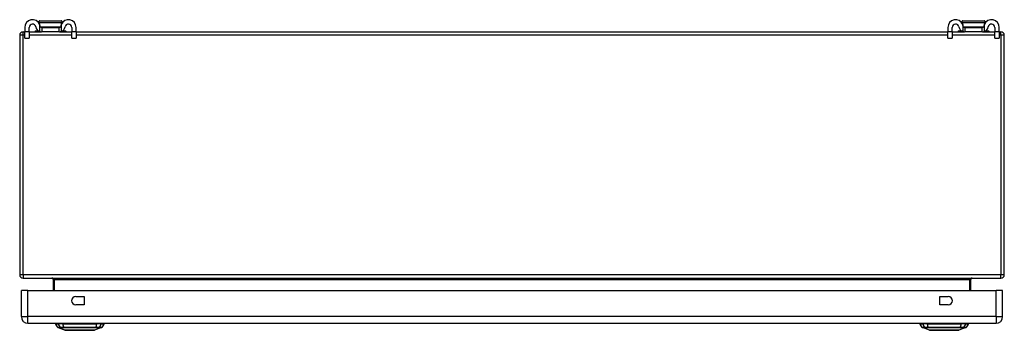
# Model space of a CAD drawing. Header units: inches. Extents: x 7 to 154, y 11 to 93.
# Tile 1 of 13: x 7.34 to 31.34, y 10.98 to 18.54. Entities that reach past the tile are written whole.
import ezdxf

# ---------------------------------------------------------------- set-up
doc = ezdxf.new("R2010")
doc.units = ezdxf.units.IN
doc.header["$MEASUREMENT"] = 0
doc.layers.add('Visible Edges(ANSI)', color=7, linetype='Continuous', lineweight=25)
doc.layers.add('Visible Tangent Edges(ANSI)', color=7, linetype='Continuous', lineweight=25)

msp = doc.modelspace()

# ---------------------------------------------------------------- linework, layer by layer
at = {"layer": 'Visible Edges(ANSI)'}
for p, q in [((7.833, 18.513), (8.351, 18.513)), ((30.333, 18.513), (30.851, 18.513)), ((7.426, 18.25), (7.467, 18.25)), ((7.467, 18.355), (7.467, 18.249)), ((7.467, 18.093), (7.467, 18.249)), ((7.572, 18.249), (7.572, 18.355)), ((7.572, 18.25), (7.87, 18.25)), ((7.572, 18.249), (7.572, 18.093)), ((7.718, 18.262), (7.718, 18.258)), ((7.725, 18.27), (7.8, 18.27)), ((7.823, 18.438), (7.825, 18.438)), ((7.87, 18.355), (7.889, 18.355)), ((7.889, 18.25), (7.87, 18.25)), ((7.889, 18.25), (7.889, 18.355)), ((7.889, 18.355), (8.295, 18.355)), ((8.295, 18.25), (7.889, 18.25)), ((8.295, 18.355), (8.313, 18.355)), ((8.295, 18.355), (8.295, 18.25)), ((8.313, 18.25), (8.295, 18.25)), ((8.313, 18.25), (8.612, 18.25)), ((8.358, 18.438), (8.36, 18.438)), ((8.383, 18.27), (8.458, 18.27)), ((8.466, 18.262), (8.466, 18.258)), ((8.612, 18.355), (8.612, 18.249)), ((8.612, 18.093), (8.612, 18.249)), ((8.717, 18.249), (8.717, 18.355)), ((8.717, 18.25), (29.967, 18.25)), ((8.717, 18.249), (8.717, 18.093)), ((29.967, 18.355), (29.967, 18.249)), ((29.967, 18.093), (29.967, 18.249)), ((30.072, 18.249), (30.072, 18.355)), ((30.072, 18.25), (30.37, 18.25)), ((30.072, 18.249), (30.072, 18.093)), ((30.218, 18.262), (30.218, 18.258)), ((30.225, 18.27), (30.3, 18.27)), ((30.323, 18.438), (30.325, 18.438)), ((30.37, 18.355), (30.389, 18.355)), ((30.389, 18.25), (30.37, 18.25)), ((30.389, 18.25), (30.389, 18.355)), ((30.389, 18.355), (30.795, 18.355)), ((30.795, 18.25), (30.389, 18.25)), ((30.795, 18.355), (30.813, 18.355)), ((30.795, 18.355), (30.795, 18.25)), ((30.813, 18.25), (30.795, 18.25)), ((30.813, 18.25), (31.112, 18.25)), ((30.858, 18.438), (30.86, 18.438)), ((30.883, 18.27), (30.958, 18.27)), ((30.966, 18.262), (30.966, 18.258)), ((31.112, 18.355), (31.112, 18.249)), ((31.112, 18.093), (31.112, 18.249)), ((31.217, 18.249), (31.217, 18.355)), ((31.217, 18.25), (31.258, 18.25)), ((31.217, 18.249), (31.217, 18.093)), ((7.342, 18.166), (7.342, 12.334)), ((7.467, 18.093), (7.572, 18.093)), ((8.612, 18.093), (8.717, 18.093)), ((29.967, 18.093), (30.072, 18.093)), ((31.112, 18.093), (31.217, 18.093)), ((31.342, 12.334), (31.342, 18.166)), ((7.426, 12.25), (31.258, 12.25)), ((8.155, 12.219), (8.155, 11.953)), ((30.528, 11.953), (30.528, 12.219)), ((7.383, 11.314), (7.383, 11.953)), ((7.544, 11.953), (7.383, 11.953)), ((7.544, 11.953), (31.14, 11.953)), ((8.707, 11.805), (8.91, 11.805)), ((8.91, 11.805), (8.91, 11.602)), ((29.773, 11.602), (29.773, 11.805)), ((29.773, 11.805), (29.976, 11.805)), ((31.301, 11.953), (31.14, 11.953)), ((31.301, 11.314), (31.301, 11.953)), ((8.91, 11.602), (8.707, 11.602)), ((29.976, 11.602), (29.773, 11.602)), ((7.544, 11.153), (31.14, 11.153)), ((8.216, 11.137), (8.284, 11.137)), ((8.45, 10.983), (8.276, 11.051)), ((8.395, 11.137), (8.284, 11.137)), ((8.395, 11.137), (9.218, 11.137)), ((9.337, 11.051), (9.163, 10.983)), ((9.329, 11.137), (9.218, 11.137)), ((9.329, 11.137), (9.397, 11.137)), ((29.286, 11.137), (29.354, 11.137)), ((29.52, 10.983), (29.346, 11.051)), ((29.465, 11.137), (29.354, 11.137)), ((29.465, 11.137), (30.288, 11.137)), ((30.407, 11.051), (30.233, 10.983)), ((30.399, 11.137), (30.288, 11.137)), ((30.399, 11.137), (30.467, 11.137))]:
    msp.add_line(p, q, dxfattribs=at)
at = {"layer": 'Visible Edges(ANSI)', "flags": 128}
for points in [[(7.833, 18.513), (7.83, 18.513), (7.827, 18.512), (7.824, 18.512), (7.822, 18.511), (7.82, 18.51), (7.817, 18.508), (7.815, 18.507), (7.813, 18.505), (7.811, 18.503), (7.809, 18.501), (7.808, 18.499), (7.806, 18.497), (7.805, 18.494), (7.804, 18.492), (7.803, 18.489), (7.803, 18.487), (7.803, 18.484), (7.803, 18.481), (7.803, 18.479), (7.804, 18.476), (7.805, 18.473), (7.805, 18.471), (7.807, 18.468), (7.808, 18.466)], [(8.375, 18.466), (8.376, 18.468), (8.378, 18.471), (8.379, 18.473), (8.379, 18.476), (8.38, 18.479), (8.38, 18.481), (8.38, 18.484), (8.38, 18.487), (8.38, 18.489), (8.379, 18.492), (8.378, 18.494), (8.377, 18.497), (8.376, 18.499), (8.374, 18.501), (8.372, 18.503), (8.37, 18.505), (8.368, 18.507), (8.366, 18.508), (8.364, 18.51), (8.361, 18.511), (8.359, 18.512), (8.356, 18.512), (8.353, 18.513), (8.351, 18.513)], [(30.333, 18.513), (30.33, 18.513), (30.327, 18.512), (30.324, 18.512), (30.322, 18.511), (30.32, 18.51), (30.317, 18.508), (30.315, 18.507), (30.313, 18.505), (30.311, 18.503), (30.309, 18.501), (30.308, 18.499), (30.306, 18.497), (30.305, 18.494), (30.304, 18.492), (30.303, 18.489), (30.303, 18.487), (30.303, 18.484), (30.303, 18.481), (30.303, 18.479), (30.304, 18.476), (30.305, 18.473), (30.305, 18.471), (30.307, 18.468), (30.308, 18.466)], [(30.875, 18.466), (30.876, 18.468), (30.878, 18.471), (30.879, 18.473), (30.879, 18.476), (30.88, 18.479), (30.88, 18.481), (30.88, 18.484), (30.88, 18.487), (30.88, 18.489), (30.879, 18.492), (30.878, 18.494), (30.877, 18.497), (30.876, 18.499), (30.874, 18.501), (30.872, 18.503), (30.87, 18.505), (30.868, 18.507), (30.866, 18.508), (30.864, 18.51), (30.861, 18.511), (30.859, 18.512), (30.856, 18.512), (30.853, 18.513), (30.851, 18.513)], [(7.808, 18.466), (7.809, 18.465), (7.81, 18.464), (7.811, 18.463), (7.811, 18.462), (7.812, 18.46), (7.813, 18.459), (7.814, 18.458), (7.814, 18.457), (7.815, 18.456), (7.816, 18.455), (7.817, 18.453), (7.817, 18.452), (7.818, 18.451), (7.819, 18.45), (7.819, 18.449), (7.82, 18.447), (7.821, 18.446), (7.821, 18.445), (7.822, 18.444), (7.823, 18.443), (7.823, 18.441), (7.824, 18.44), (7.824, 18.439), (7.825, 18.438)], [(7.84, 18.382), (7.839, 18.384), (7.839, 18.386), (7.839, 18.388), (7.838, 18.39), (7.838, 18.392), (7.838, 18.394), (7.837, 18.396), (7.837, 18.398), (7.836, 18.4), (7.836, 18.402), (7.835, 18.404), (7.835, 18.406), (7.834, 18.408), (7.833, 18.41), (7.833, 18.412), (7.832, 18.414), (7.832, 18.415), (7.831, 18.417), (7.83, 18.419), (7.83, 18.421), (7.829, 18.423), (7.828, 18.425), (7.827, 18.427), (7.827, 18.429)], [(7.827, 18.257), (7.828, 18.257), (7.83, 18.256), (7.832, 18.256), (7.834, 18.255), (7.836, 18.255), (7.838, 18.254), (7.84, 18.254), (7.842, 18.253), (7.844, 18.253), (7.846, 18.252), (7.848, 18.252), (7.85, 18.252), (7.852, 18.251), (7.854, 18.251), (7.856, 18.251), (7.857, 18.251), (7.859, 18.251), (7.861, 18.251), (7.863, 18.25), (7.864, 18.25), (7.866, 18.25), (7.867, 18.25), (7.869, 18.25), (7.87, 18.25)], [(7.87, 18.355), (7.869, 18.355), (7.867, 18.355), (7.866, 18.356), (7.864, 18.356), (7.863, 18.356), (7.861, 18.357), (7.859, 18.357), (7.858, 18.358), (7.856, 18.359), (7.855, 18.36), (7.853, 18.361), (7.851, 18.362), (7.85, 18.363), (7.848, 18.364), (7.847, 18.366), (7.846, 18.367), (7.845, 18.369), (7.844, 18.37), (7.843, 18.372), (7.842, 18.374), (7.841, 18.376), (7.84, 18.378), (7.84, 18.38), (7.84, 18.382)], [(8.343, 18.382), (8.343, 18.38), (8.343, 18.378), (8.342, 18.376), (8.341, 18.374), (8.34, 18.372), (8.339, 18.37), (8.338, 18.369), (8.337, 18.367), (8.336, 18.366), (8.335, 18.364), (8.333, 18.363), (8.332, 18.362), (8.33, 18.361), (8.329, 18.36), (8.327, 18.359), (8.325, 18.358), (8.324, 18.357), (8.322, 18.357), (8.32, 18.356), (8.319, 18.356), (8.317, 18.356), (8.316, 18.355), (8.314, 18.355), (8.313, 18.355)], [(8.313, 18.25), (8.314, 18.25), (8.316, 18.25), (8.317, 18.25), (8.319, 18.25), (8.32, 18.25), (8.322, 18.251), (8.324, 18.251), (8.326, 18.251), (8.327, 18.251), (8.329, 18.251), (8.331, 18.251), (8.333, 18.252), (8.335, 18.252), (8.337, 18.252), (8.339, 18.253), (8.341, 18.253), (8.343, 18.254), (8.345, 18.254), (8.347, 18.255), (8.349, 18.255), (8.351, 18.256), (8.353, 18.256), (8.355, 18.257), (8.357, 18.257)], [(8.357, 18.429), (8.356, 18.427), (8.355, 18.425), (8.354, 18.423), (8.354, 18.421), (8.353, 18.419), (8.352, 18.417), (8.351, 18.415), (8.351, 18.414), (8.35, 18.412), (8.35, 18.41), (8.349, 18.408), (8.348, 18.406), (8.348, 18.404), (8.347, 18.402), (8.347, 18.4), (8.346, 18.398), (8.346, 18.396), (8.346, 18.394), (8.345, 18.392), (8.345, 18.39), (8.344, 18.388), (8.344, 18.386), (8.344, 18.384), (8.343, 18.382)], [(8.358, 18.438), (8.359, 18.439), (8.359, 18.44), (8.36, 18.441), (8.361, 18.443), (8.361, 18.444), (8.362, 18.445), (8.362, 18.446), (8.363, 18.447), (8.364, 18.449), (8.364, 18.45), (8.365, 18.451), (8.366, 18.452), (8.367, 18.453), (8.367, 18.455), (8.368, 18.456), (8.369, 18.457), (8.369, 18.458), (8.37, 18.459), (8.371, 18.46), (8.372, 18.462), (8.372, 18.463), (8.373, 18.464), (8.374, 18.465), (8.375, 18.466)], [(30.308, 18.466), (30.309, 18.465), (30.31, 18.464), (30.311, 18.463), (30.311, 18.462), (30.312, 18.46), (30.313, 18.459), (30.314, 18.458), (30.314, 18.457), (30.315, 18.456), (30.316, 18.455), (30.317, 18.453), (30.317, 18.452), (30.318, 18.451), (30.319, 18.45), (30.319, 18.449), (30.32, 18.447), (30.321, 18.446), (30.321, 18.445), (30.322, 18.444), (30.323, 18.443), (30.323, 18.441), (30.324, 18.44), (30.324, 18.439), (30.325, 18.438)], [(30.34, 18.382), (30.339, 18.384), (30.339, 18.386), (30.339, 18.388), (30.338, 18.39), (30.338, 18.392), (30.338, 18.394), (30.337, 18.396), (30.337, 18.398), (30.336, 18.4), (30.336, 18.402), (30.335, 18.404), (30.335, 18.406), (30.334, 18.408), (30.333, 18.41), (30.333, 18.412), (30.332, 18.414), (30.332, 18.415), (30.331, 18.417), (30.33, 18.419), (30.33, 18.421), (30.329, 18.423), (30.328, 18.425), (30.327, 18.427), (30.327, 18.429)], [(30.327, 18.257), (30.328, 18.257), (30.33, 18.256), (30.332, 18.256), (30.334, 18.255), (30.336, 18.255), (30.338, 18.254), (30.34, 18.254), (30.342, 18.253), (30.344, 18.253), (30.346, 18.252), (30.348, 18.252), (30.35, 18.252), (30.352, 18.251), (30.354, 18.251), (30.356, 18.251), (30.357, 18.251), (30.359, 18.251), (30.361, 18.251), (30.363, 18.25), (30.364, 18.25), (30.366, 18.25), (30.367, 18.25), (30.369, 18.25), (30.37, 18.25)], [(30.37, 18.355), (30.369, 18.355), (30.367, 18.355), (30.366, 18.356), (30.364, 18.356), (30.363, 18.356), (30.361, 18.357), (30.359, 18.357), (30.358, 18.358), (30.356, 18.359), (30.355, 18.36), (30.353, 18.361), (30.351, 18.362), (30.35, 18.363), (30.348, 18.364), (30.347, 18.366), (30.346, 18.367), (30.345, 18.369), (30.344, 18.37), (30.343, 18.372), (30.342, 18.374), (30.341, 18.376), (30.34, 18.378), (30.34, 18.38), (30.34, 18.382)], [(30.843, 18.382), (30.843, 18.38), (30.843, 18.378), (30.842, 18.376), (30.841, 18.374), (30.84, 18.372), (30.839, 18.37), (30.838, 18.369), (30.837, 18.367), (30.836, 18.366), (30.835, 18.364), (30.833, 18.363), (30.832, 18.362), (30.83, 18.361), (30.829, 18.36), (30.827, 18.359), (30.825, 18.358), (30.824, 18.357), (30.822, 18.357), (30.82, 18.356), (30.819, 18.356), (30.817, 18.356), (30.816, 18.355), (30.814, 18.355), (30.813, 18.355)], [(30.813, 18.25), (30.814, 18.25), (30.816, 18.25), (30.817, 18.25), (30.819, 18.25), (30.82, 18.25), (30.822, 18.251), (30.824, 18.251), (30.826, 18.251), (30.827, 18.251), (30.829, 18.251), (30.831, 18.251), (30.833, 18.252), (30.835, 18.252), (30.837, 18.252), (30.839, 18.253), (30.841, 18.253), (30.843, 18.254), (30.845, 18.254), (30.847, 18.255), (30.849, 18.255), (30.851, 18.256), (30.853, 18.256), (30.855, 18.257), (30.857, 18.257)], [(30.857, 18.429), (30.856, 18.427), (30.855, 18.425), (30.854, 18.423), (30.854, 18.421), (30.853, 18.419), (30.852, 18.417), (30.851, 18.415), (30.851, 18.414), (30.85, 18.412), (30.85, 18.41), (30.849, 18.408), (30.848, 18.406), (30.848, 18.404), (30.847, 18.402), (30.847, 18.4), (30.846, 18.398), (30.846, 18.396), (30.846, 18.394), (30.845, 18.392), (30.845, 18.39), (30.844, 18.388), (30.844, 18.386), (30.844, 18.384), (30.843, 18.382)], [(30.858, 18.438), (30.859, 18.439), (30.859, 18.44), (30.86, 18.441), (30.861, 18.443), (30.861, 18.444), (30.862, 18.445), (30.862, 18.446), (30.863, 18.447), (30.864, 18.449), (30.864, 18.45), (30.865, 18.451), (30.866, 18.452), (30.867, 18.453), (30.867, 18.455), (30.868, 18.456), (30.869, 18.457), (30.869, 18.458), (30.87, 18.459), (30.871, 18.46), (30.872, 18.462), (30.872, 18.463), (30.873, 18.464), (30.874, 18.465), (30.875, 18.466)], [(8.451, 10.983), (8.452, 10.983), (8.453, 10.983), (8.455, 10.983), (8.458, 10.983), (8.462, 10.983), (8.467, 10.983), (8.472, 10.983), (8.478, 10.983), (8.485, 10.983), (8.493, 10.982), (8.502, 10.982), (8.511, 10.982), (8.521, 10.982), (8.532, 10.982), (8.543, 10.982), (8.555, 10.982), (8.568, 10.982), (8.581, 10.982), (8.595, 10.982), (8.609, 10.982), (8.624, 10.982), (8.639, 10.982), (8.655, 10.983), (8.671, 10.983), (8.687, 10.983), (8.704, 10.983), (8.72, 10.983), (8.737, 10.983), (8.755, 10.983), (8.772, 10.983), (8.789, 10.983), (8.807, 10.983), (8.824, 10.983), (8.842, 10.983), (8.859, 10.983), (8.876, 10.983), (8.893, 10.983), (8.91, 10.983), (8.927, 10.983), (8.943, 10.983), (8.959, 10.983), (8.975, 10.982), (8.99, 10.982), (9.004, 10.982), (9.019, 10.982), (9.032, 10.982), (9.045, 10.982), (9.058, 10.982), (9.07, 10.982), (9.081, 10.982), (9.092, 10.982), (9.102, 10.982), (9.111, 10.982), (9.12, 10.982), (9.128, 10.983), (9.135, 10.983), (9.141, 10.983), (9.146, 10.983), (9.151, 10.983), (9.155, 10.983), (9.158, 10.983), (9.16, 10.983), (9.161, 10.983), (9.162, 10.983)], [(29.521, 10.983), (29.522, 10.983), (29.523, 10.983), (29.525, 10.983), (29.528, 10.983), (29.532, 10.983), (29.537, 10.983), (29.542, 10.983), (29.548, 10.983), (29.556, 10.983), (29.563, 10.982), (29.572, 10.982), (29.581, 10.982), (29.591, 10.982), (29.602, 10.982), (29.613, 10.982), (29.625, 10.982), (29.638, 10.982), (29.651, 10.982), (29.665, 10.982), (29.679, 10.982), (29.694, 10.982), (29.709, 10.982), (29.724, 10.983), (29.74, 10.983), (29.757, 10.983), (29.773, 10.983), (29.79, 10.983), (29.807, 10.983), (29.824, 10.983), (29.842, 10.983), (29.859, 10.983), (29.877, 10.983), (29.894, 10.983), (29.912, 10.983), (29.929, 10.983), (29.946, 10.983), (29.963, 10.983), (29.98, 10.983), (29.996, 10.983), (30.013, 10.983), (30.029, 10.983), (30.044, 10.982), (30.06, 10.982), (30.074, 10.982), (30.089, 10.982), (30.102, 10.982), (30.115, 10.982), (30.128, 10.982), (30.14, 10.982), (30.151, 10.982), (30.162, 10.982), (30.172, 10.982), (30.181, 10.982), (30.19, 10.982), (30.198, 10.983), (30.205, 10.983), (30.211, 10.983), (30.216, 10.983), (30.221, 10.983), (30.225, 10.983), (30.228, 10.983), (30.23, 10.983), (30.231, 10.983), (30.232, 10.983)]]:
    msp.add_lwpolyline(points, dxfattribs=at)
at = {"layer": 'Visible Edges(ANSI)'}
for centre, radius, start, end in [((7.654, 18.355), 0.188, 23.0739, 180), ((8.529, 18.355), 0.188, 0, 156.9261), ((30.154, 18.355), 0.188, 23.0739, 180), ((31.029, 18.355), 0.188, 0, 156.9261), ((7.426, 18.166), 0.084, 90, 180), ((7.654, 18.355), 0.0825, 8.1564, 180), ((7.725, 18.262), 0.00787, 90, 180), ((7.725, 18.258), 0.00787, 180, 270), ((7.87, 18.386), 0.136, 188.1564, 251.2171), ((7.65, 18.355), 0.192, 7.5355, 25.5123), ((8.533, 18.355), 0.192, 154.4877, 172.4645), ((8.313, 18.386), 0.136, 288.7829, 351.8436), ((8.529, 18.355), 0.0825, 0, 171.8436), ((8.458, 18.262), 0.00787, 0, 90), ((8.458, 18.258), 0.00787, 270, 0), ((30.154, 18.355), 0.0825, 8.1564, 180), ((30.225, 18.262), 0.00787, 90, 180), ((30.225, 18.258), 0.00787, 180, 270), ((30.37, 18.386), 0.136, 188.1564, 251.2171), ((30.15, 18.355), 0.192, 7.5355, 25.5123), ((31.033, 18.355), 0.192, 154.4877, 172.4645), ((30.813, 18.386), 0.136, 288.7829, 351.8436), ((31.029, 18.355), 0.0825, 0, 171.8436), ((30.958, 18.262), 0.00787, 0, 90), ((30.958, 18.258), 0.00787, 270, 0), ((31.258, 18.166), 0.084, 0, 90), ((7.426, 12.334), 0.084, 180, 270), ((8.124, 12.219), 0.031, 0, 90), ((30.559, 12.219), 0.031, 90, 180), ((31.258, 12.334), 0.084, 270, 0), ((8.707, 11.703), 0.102, 90, 270), ((29.976, 11.703), 0.102, 270, 90), ((7.544, 11.314), 0.161, 180, 270), ((31.14, 11.314), 0.161, 270, 0), ((8.333, 11.154), 0.118, 187.9413, 240.2709), ((8.275, 11.13), 0.0394, 143.1301, 168.463), ((8.279, 11.06), 0.00984, 240.2709, 248.7495), ((9.334, 11.06), 0.00984, 291.2505, 299.7291), ((9.28, 11.154), 0.118, 299.7291, 352.0587), ((9.338, 11.13), 0.0394, 11.537, 36.8699), ((29.403, 11.154), 0.118, 187.9413, 240.2709), ((29.345, 11.13), 0.0394, 143.1301, 168.463), ((29.349, 11.06), 0.00984, 240.2709, 248.7495), ((30.404, 11.06), 0.00984, 291.2505, 299.7291), ((30.35, 11.154), 0.118, 299.7291, 352.0587), ((30.408, 11.13), 0.0394, 11.537, 36.8699), ((8.451, 10.988), 0.00492, 248.7495, 269.7912), ((9.162, 10.988), 0.00492, 270.2088, 291.2505), ((29.521, 10.988), 0.00492, 248.7495, 269.7912), ((30.232, 10.988), 0.00492, 270.2088, 291.2505)]:
    msp.add_arc(centre, radius, start, end, dxfattribs=at)
at = {"layer": 'Visible Tangent Edges(ANSI)'}
for p, q in [((7.426, 18.166), (7.426, 18.25)), ((7.572, 18.249), (7.467, 18.249)), ((7.815, 18.262), (7.718, 18.262)), ((7.718, 18.258), (7.825, 18.258)), ((8.375, 18.466), (7.808, 18.466)), ((7.827, 18.429), (7.827, 18.257)), ((7.844, 18.37), (8.339, 18.37)), ((8.357, 18.257), (8.357, 18.429)), ((8.358, 18.258), (8.466, 18.258)), ((8.466, 18.262), (8.368, 18.262)), ((8.717, 18.249), (8.612, 18.249)), ((30.072, 18.249), (29.967, 18.249)), ((30.315, 18.262), (30.218, 18.262)), ((30.218, 18.258), (30.325, 18.258)), ((30.875, 18.466), (30.308, 18.466)), ((30.327, 18.429), (30.327, 18.257)), ((30.344, 18.37), (30.839, 18.37)), ((30.857, 18.257), (30.857, 18.429)), ((30.858, 18.258), (30.966, 18.258)), ((30.966, 18.262), (30.868, 18.262)), ((31.217, 18.249), (31.112, 18.249)), ((31.258, 18.166), (31.258, 18.25)), ((7.426, 18.166), (7.342, 18.166)), ((7.426, 12.334), (7.426, 18.166)), ((7.467, 18.166), (7.426, 18.166)), ((8.612, 18.166), (7.572, 18.166)), ((29.967, 18.166), (8.717, 18.166)), ((31.112, 18.166), (30.072, 18.166)), ((31.258, 18.166), (31.217, 18.166)), ((31.342, 18.166), (31.258, 18.166)), ((31.258, 18.166), (31.258, 12.334)), ((7.426, 12.334), (7.342, 12.334)), ((31.258, 12.334), (7.426, 12.334)), ((7.426, 12.334), (7.426, 12.25)), ((31.342, 12.334), (31.258, 12.334)), ((31.258, 12.25), (31.258, 12.334)), ((8.186, 12.219), (8.155, 12.219)), ((8.186, 11.953), (8.186, 12.219)), ((8.186, 12.219), (30.497, 12.219)), ((30.497, 12.219), (30.528, 12.219)), ((30.497, 12.219), (30.497, 11.953)), ((7.544, 11.314), (7.544, 11.953)), ((31.14, 11.314), (31.14, 11.953)), ((7.383, 11.314), (7.544, 11.314)), ((31.14, 11.314), (7.544, 11.314)), ((7.544, 11.153), (7.544, 11.314)), ((31.14, 11.314), (31.14, 11.153)), ((31.14, 11.314), (31.301, 11.314)), ((8.276, 11.051), (8.45, 10.983)), ((8.341, 11.051), (8.341, 11.051)), ((8.414, 11.051), (8.415, 11.051)), ((9.199, 11.051), (9.199, 11.051)), ((9.272, 11.051), (9.272, 11.051)), ((29.411, 11.051), (29.411, 11.051)), ((29.484, 11.051), (29.485, 11.051)), ((30.407, 11.051), (30.233, 10.983)), ((30.269, 11.051), (30.269, 11.051)), ((30.342, 11.051), (30.342, 11.051))]:
    msp.add_line(p, q, dxfattribs=at)
at = {"layer": 'Visible Tangent Edges(ANSI)', "flags": 128}
for points in [[(8.339, 11.051), (8.334, 11.051), (8.329, 11.051), (8.324, 11.051), (8.319, 11.051), (8.315, 11.051), (8.311, 11.051), (8.307, 11.051), (8.303, 11.051), (8.3, 11.051), (8.296, 11.051), (8.293, 11.051), (8.291, 11.051), (8.288, 11.051), (8.286, 11.051), (8.284, 11.051), (8.282, 11.051), (8.28, 11.051), (8.278, 11.051), (8.277, 11.051), (8.276, 11.051), (8.275, 11.051), (8.275, 11.051), (8.275, 11.051), (8.274, 11.051)], [(8.276, 11.051), (8.276, 11.051), (8.276, 11.051), (8.277, 11.051), (8.278, 11.051), (8.279, 11.051), (8.28, 11.051), (8.281, 11.051), (8.283, 11.051), (8.285, 11.051), (8.287, 11.051), (8.29, 11.051), (8.292, 11.051), (8.295, 11.051), (8.298, 11.051), (8.301, 11.051), (8.305, 11.051), (8.309, 11.051), (8.313, 11.051), (8.317, 11.051), (8.321, 11.051), (8.326, 11.051), (8.331, 11.051), (8.336, 11.051), (8.341, 11.051)], [(8.413, 11.051), (8.409, 11.051), (8.405, 11.051), (8.401, 11.051), (8.397, 11.051), (8.393, 11.051), (8.389, 11.051), (8.385, 11.051), (8.381, 11.051), (8.378, 11.051), (8.374, 11.051), (8.371, 11.051), (8.367, 11.051), (8.364, 11.051), (8.361, 11.051), (8.358, 11.051), (8.356, 11.051), (8.353, 11.051), (8.351, 11.051), (8.348, 11.051), (8.346, 11.051), (8.344, 11.051), (8.342, 11.051), (8.34, 11.051), (8.339, 11.051)], [(8.341, 11.051), (8.343, 11.051), (8.344, 11.051), (8.346, 11.051), (8.348, 11.051), (8.35, 11.051), (8.353, 11.051), (8.355, 11.051), (8.358, 11.051), (8.36, 11.051), (8.363, 11.051), (8.366, 11.051), (8.369, 11.051), (8.372, 11.051), (8.376, 11.051), (8.379, 11.051), (8.383, 11.051), (8.386, 11.051), (8.39, 11.051), (8.394, 11.051), (8.398, 11.051), (8.402, 11.051), (8.406, 11.051), (8.41, 11.051), (8.414, 11.051)], [(9.2, 11.051), (9.168, 11.051), (9.136, 11.051), (9.104, 11.051), (9.071, 11.051), (9.038, 11.051), (9.005, 11.051), (8.972, 11.051), (8.939, 11.051), (8.906, 11.051), (8.872, 11.051), (8.839, 11.051), (8.806, 11.051), (8.773, 11.051), (8.739, 11.051), (8.706, 11.051), (8.673, 11.051), (8.64, 11.051), (8.607, 11.051), (8.574, 11.051), (8.542, 11.051), (8.509, 11.051), (8.477, 11.051), (8.445, 11.051), (8.413, 11.051)], [(8.415, 11.051), (8.446, 11.051), (8.478, 11.051), (8.51, 11.051), (8.542, 11.051), (8.575, 11.051), (8.607, 11.051), (8.64, 11.051), (8.673, 11.051), (8.706, 11.051), (8.739, 11.051), (8.773, 11.051), (8.806, 11.051), (8.839, 11.051), (8.872, 11.051), (8.906, 11.051), (8.939, 11.051), (8.972, 11.051), (9.005, 11.051), (9.038, 11.051), (9.07, 11.051), (9.103, 11.051), (9.135, 11.051), (9.167, 11.051), (9.199, 11.051)], [(9.199, 11.051), (9.203, 11.051), (9.207, 11.051), (9.211, 11.051), (9.215, 11.051), (9.219, 11.051), (9.223, 11.051), (9.227, 11.051), (9.23, 11.051), (9.234, 11.051), (9.237, 11.051), (9.241, 11.051), (9.244, 11.051), (9.247, 11.051), (9.25, 11.051), (9.253, 11.051), (9.256, 11.051), (9.258, 11.051), (9.261, 11.051), (9.263, 11.051), (9.265, 11.051), (9.267, 11.051), (9.269, 11.051), (9.271, 11.051), (9.272, 11.051)], [(9.274, 11.051), (9.273, 11.051), (9.271, 11.051), (9.269, 11.051), (9.267, 11.051), (9.265, 11.051), (9.263, 11.051), (9.26, 11.051), (9.257, 11.051), (9.255, 11.051), (9.252, 11.051), (9.249, 11.051), (9.246, 11.051), (9.242, 11.051), (9.239, 11.051), (9.235, 11.051), (9.232, 11.051), (9.228, 11.051), (9.224, 11.051), (9.22, 11.051), (9.216, 11.051), (9.212, 11.051), (9.208, 11.051), (9.204, 11.051), (9.2, 11.051)], [(9.272, 11.051), (9.277, 11.051), (9.283, 11.051), (9.287, 11.051), (9.292, 11.051), (9.296, 11.051), (9.301, 11.051), (9.304, 11.051), (9.308, 11.051), (9.312, 11.051), (9.315, 11.051), (9.318, 11.051), (9.321, 11.051), (9.324, 11.051), (9.326, 11.051), (9.328, 11.051), (9.33, 11.051), (9.332, 11.051), (9.333, 11.051), (9.335, 11.051), (9.336, 11.051), (9.336, 11.051), (9.337, 11.051), (9.337, 11.051), (9.337, 11.051)], [(9.339, 11.051), (9.339, 11.051), (9.338, 11.051), (9.338, 11.051), (9.337, 11.051), (9.336, 11.051), (9.335, 11.051), (9.333, 11.051), (9.331, 11.051), (9.33, 11.051), (9.327, 11.051), (9.325, 11.051), (9.322, 11.051), (9.32, 11.051), (9.317, 11.051), (9.313, 11.051), (9.31, 11.051), (9.306, 11.051), (9.302, 11.051), (9.298, 11.051), (9.294, 11.051), (9.289, 11.051), (9.284, 11.051), (9.279, 11.051), (9.274, 11.051)], [(29.409, 11.051), (29.404, 11.051), (29.399, 11.051), (29.394, 11.051), (29.389, 11.051), (29.385, 11.051), (29.381, 11.051), (29.377, 11.051), (29.373, 11.051), (29.37, 11.051), (29.366, 11.051), (29.363, 11.051), (29.361, 11.051), (29.358, 11.051), (29.356, 11.051), (29.354, 11.051), (29.352, 11.051), (29.35, 11.051), (29.348, 11.051), (29.347, 11.051), (29.346, 11.051), (29.345, 11.051), (29.345, 11.051), (29.345, 11.051), (29.344, 11.051)], [(29.346, 11.051), (29.346, 11.051), (29.346, 11.051), (29.347, 11.051), (29.348, 11.051), (29.349, 11.051), (29.35, 11.051), (29.351, 11.051), (29.353, 11.051), (29.355, 11.051), (29.357, 11.051), (29.36, 11.051), (29.362, 11.051), (29.365, 11.051), (29.368, 11.051), (29.371, 11.051), (29.375, 11.051), (29.379, 11.051), (29.383, 11.051), (29.387, 11.051), (29.391, 11.051), (29.396, 11.051), (29.401, 11.051), (29.406, 11.051), (29.411, 11.051)], [(29.483, 11.051), (29.479, 11.051), (29.475, 11.051), (29.471, 11.051), (29.467, 11.051), (29.463, 11.051), (29.459, 11.051), (29.455, 11.051), (29.451, 11.051), (29.448, 11.051), (29.444, 11.051), (29.441, 11.051), (29.437, 11.051), (29.434, 11.051), (29.431, 11.051), (29.428, 11.051), (29.426, 11.051), (29.423, 11.051), (29.421, 11.051), (29.418, 11.051), (29.416, 11.051), (29.414, 11.051), (29.412, 11.051), (29.41, 11.051), (29.409, 11.051)], [(29.411, 11.051), (29.413, 11.051), (29.414, 11.051), (29.416, 11.051), (29.418, 11.051), (29.42, 11.051), (29.423, 11.051), (29.425, 11.051), (29.428, 11.051), (29.43, 11.051), (29.433, 11.051), (29.436, 11.051), (29.439, 11.051), (29.442, 11.051), (29.446, 11.051), (29.449, 11.051), (29.453, 11.051), (29.456, 11.051), (29.46, 11.051), (29.464, 11.051), (29.468, 11.051), (29.472, 11.051), (29.476, 11.051), (29.48, 11.051), (29.484, 11.051)], [(30.27, 11.051), (30.238, 11.051), (30.206, 11.051), (30.174, 11.051), (30.141, 11.051), (30.108, 11.051), (30.075, 11.051), (30.042, 11.051), (30.009, 11.051), (29.976, 11.051), (29.942, 11.051), (29.909, 11.051), (29.876, 11.051), (29.843, 11.051), (29.809, 11.051), (29.776, 11.051), (29.743, 11.051), (29.71, 11.051), (29.677, 11.051), (29.644, 11.051), (29.612, 11.051), (29.579, 11.051), (29.547, 11.051), (29.515, 11.051), (29.483, 11.051)], [(29.485, 11.051), (29.516, 11.051), (29.548, 11.051), (29.58, 11.051), (29.612, 11.051), (29.645, 11.051), (29.677, 11.051), (29.71, 11.051), (29.743, 11.051), (29.776, 11.051), (29.809, 11.051), (29.843, 11.051), (29.876, 11.051), (29.909, 11.051), (29.942, 11.051), (29.976, 11.051), (30.009, 11.051), (30.042, 11.051), (30.075, 11.051), (30.108, 11.051), (30.14, 11.051), (30.173, 11.051), (30.205, 11.051), (30.237, 11.051), (30.269, 11.051)], [(30.269, 11.051), (30.273, 11.051), (30.277, 11.051), (30.281, 11.051), (30.285, 11.051), (30.289, 11.051), (30.293, 11.051), (30.297, 11.051), (30.3, 11.051), (30.304, 11.051), (30.307, 11.051), (30.311, 11.051), (30.314, 11.051), (30.317, 11.051), (30.32, 11.051), (30.323, 11.051), (30.326, 11.051), (30.328, 11.051), (30.331, 11.051), (30.333, 11.051), (30.335, 11.051), (30.337, 11.051), (30.339, 11.051), (30.341, 11.051), (30.342, 11.051)], [(30.344, 11.051), (30.343, 11.051), (30.341, 11.051), (30.339, 11.051), (30.337, 11.051), (30.335, 11.051), (30.333, 11.051), (30.33, 11.051), (30.327, 11.051), (30.325, 11.051), (30.322, 11.051), (30.319, 11.051), (30.316, 11.051), (30.312, 11.051), (30.309, 11.051), (30.305, 11.051), (30.302, 11.051), (30.298, 11.051), (30.294, 11.051), (30.29, 11.051), (30.286, 11.051), (30.282, 11.051), (30.278, 11.051), (30.274, 11.051), (30.27, 11.051)], [(30.342, 11.051), (30.347, 11.051), (30.352, 11.051), (30.357, 11.051), (30.362, 11.051), (30.366, 11.051), (30.37, 11.051), (30.374, 11.051), (30.378, 11.051), (30.382, 11.051), (30.385, 11.051), (30.388, 11.051), (30.391, 11.051), (30.394, 11.051), (30.396, 11.051), (30.398, 11.051), (30.4, 11.051), (30.402, 11.051), (30.403, 11.051), (30.405, 11.051), (30.406, 11.051), (30.406, 11.051), (30.407, 11.051), (30.407, 11.051), (30.407, 11.051)], [(30.409, 11.051), (30.409, 11.051), (30.408, 11.051), (30.408, 11.051), (30.407, 11.051), (30.406, 11.051), (30.405, 11.051), (30.403, 11.051), (30.401, 11.051), (30.4, 11.051), (30.397, 11.051), (30.395, 11.051), (30.392, 11.051), (30.39, 11.051), (30.387, 11.051), (30.383, 11.051), (30.38, 11.051), (30.376, 11.051), (30.372, 11.051), (30.368, 11.051), (30.364, 11.051), (30.359, 11.051), (30.354, 11.051), (30.349, 11.051), (30.344, 11.051)], [(8.532, 10.983), (8.525, 10.983), (8.519, 10.983), (8.513, 10.983), (8.507, 10.983), (8.502, 10.983), (8.497, 10.983), (8.492, 10.983), (8.487, 10.983), (8.483, 10.983), (8.478, 10.983), (8.474, 10.983), (8.471, 10.983), (8.468, 10.983), (8.464, 10.983), (8.462, 10.983), (8.459, 10.983), (8.457, 10.983), (8.455, 10.983), (8.453, 10.983), (8.452, 10.983), (8.451, 10.983), (8.45, 10.983), (8.45, 10.983), (8.45, 10.983)], [(8.579, 10.983), (8.577, 10.983), (8.575, 10.983), (8.573, 10.983), (8.571, 10.983), (8.568, 10.983), (8.566, 10.983), (8.564, 10.983), (8.562, 10.983), (8.56, 10.983), (8.558, 10.983), (8.556, 10.983), (8.554, 10.983), (8.552, 10.983), (8.551, 10.983), (8.549, 10.983), (8.547, 10.983), (8.545, 10.983), (8.543, 10.983), (8.541, 10.983), (8.539, 10.983), (8.537, 10.983), (8.536, 10.983), (8.534, 10.983), (8.532, 10.983)], [(9.034, 10.983), (9.018, 10.983), (9.001, 10.983), (8.983, 10.983), (8.965, 10.983), (8.947, 10.983), (8.927, 10.983), (8.908, 10.983), (8.888, 10.983), (8.868, 10.983), (8.848, 10.983), (8.827, 10.983), (8.807, 10.983), (8.786, 10.983), (8.765, 10.983), (8.745, 10.983), (8.725, 10.983), (8.705, 10.983), (8.685, 10.983), (8.666, 10.983), (8.648, 10.983), (8.629, 10.983), (8.612, 10.983), (8.595, 10.983), (8.579, 10.983)], [(9.081, 10.983), (9.079, 10.983), (9.078, 10.983), (9.076, 10.983), (9.074, 10.983), (9.072, 10.983), (9.07, 10.983), (9.068, 10.983), (9.066, 10.983), (9.065, 10.983), (9.063, 10.983), (9.061, 10.983), (9.059, 10.983), (9.057, 10.983), (9.055, 10.983), (9.053, 10.983), (9.051, 10.983), (9.049, 10.983), (9.047, 10.983), (9.045, 10.983), (9.043, 10.983), (9.04, 10.983), (9.038, 10.983), (9.036, 10.983), (9.034, 10.983)], [(9.163, 10.983), (9.163, 10.983), (9.163, 10.983), (9.162, 10.983), (9.161, 10.983), (9.16, 10.983), (9.158, 10.983), (9.156, 10.983), (9.154, 10.983), (9.151, 10.983), (9.149, 10.983), (9.145, 10.983), (9.142, 10.983), (9.138, 10.983), (9.135, 10.983), (9.13, 10.983), (9.126, 10.983), (9.121, 10.983), (9.116, 10.983), (9.111, 10.983), (9.105, 10.983), (9.1, 10.983), (9.094, 10.983), (9.088, 10.983), (9.081, 10.983)], [(29.602, 10.983), (29.596, 10.983), (29.589, 10.983), (29.583, 10.983), (29.578, 10.983), (29.572, 10.983), (29.567, 10.983), (29.562, 10.983), (29.557, 10.983), (29.553, 10.983), (29.548, 10.983), (29.545, 10.983), (29.541, 10.983), (29.538, 10.983), (29.534, 10.983), (29.532, 10.983), (29.529, 10.983), (29.527, 10.983), (29.525, 10.983), (29.523, 10.983), (29.522, 10.983), (29.521, 10.983), (29.52, 10.983), (29.52, 10.983), (29.52, 10.983)], [(29.649, 10.983), (29.647, 10.983), (29.645, 10.983), (29.643, 10.983), (29.641, 10.983), (29.638, 10.983), (29.636, 10.983), (29.634, 10.983), (29.632, 10.983), (29.63, 10.983), (29.628, 10.983), (29.626, 10.983), (29.624, 10.983), (29.622, 10.983), (29.62, 10.983), (29.619, 10.983), (29.617, 10.983), (29.615, 10.983), (29.613, 10.983), (29.611, 10.983), (29.609, 10.983), (29.607, 10.983), (29.606, 10.983), (29.604, 10.983), (29.602, 10.983)], [(30.104, 10.983), (30.088, 10.983), (30.071, 10.983), (30.053, 10.983), (30.035, 10.983), (30.017, 10.983), (29.997, 10.983), (29.978, 10.983), (29.958, 10.983), (29.938, 10.983), (29.918, 10.983), (29.897, 10.983), (29.876, 10.983), (29.856, 10.983), (29.835, 10.983), (29.815, 10.983), (29.795, 10.983), (29.775, 10.983), (29.755, 10.983), (29.736, 10.983), (29.717, 10.983), (29.699, 10.983), (29.682, 10.983), (29.665, 10.983), (29.649, 10.983)], [(30.151, 10.983), (30.149, 10.983), (30.148, 10.983), (30.146, 10.983), (30.144, 10.983), (30.142, 10.983), (30.14, 10.983), (30.138, 10.983), (30.136, 10.983), (30.135, 10.983), (30.133, 10.983), (30.131, 10.983), (30.129, 10.983), (30.127, 10.983), (30.125, 10.983), (30.123, 10.983), (30.121, 10.983), (30.119, 10.983), (30.117, 10.983), (30.115, 10.983), (30.113, 10.983), (30.11, 10.983), (30.108, 10.983), (30.106, 10.983), (30.104, 10.983)], [(30.233, 10.983), (30.233, 10.983), (30.233, 10.983), (30.232, 10.983), (30.231, 10.983), (30.23, 10.983), (30.228, 10.983), (30.226, 10.983), (30.224, 10.983), (30.221, 10.983), (30.219, 10.983), (30.216, 10.983), (30.212, 10.983), (30.209, 10.983), (30.205, 10.983), (30.2, 10.983), (30.196, 10.983), (30.191, 10.983), (30.186, 10.983), (30.181, 10.983), (30.176, 10.983), (30.17, 10.983), (30.164, 10.983), (30.158, 10.983), (30.151, 10.983)]]:
    msp.add_lwpolyline(points, dxfattribs=at)
at = {"layer": 'Visible Tangent Edges(ANSI)'}
for centre, start, end in [((8.451, 10.988), 248.7495, 269.7912), ((30.232, 10.988), 270.2088, 291.2505)]:
    msp.add_arc(centre, 0.00492, start, end, dxfattribs=at)
for centre, major_axis, ratio, start_param, end_param in [((8.124, 12.219), (0.062, 0), 0.5, 0, 1.570796), ((30.559, 12.219), (-0.062, 0), 0.5, 4.712389, 6.283185), ((8.395, 11.154), (0, -0.118), 0.946806, 4.850991, 5.760348), ((8.344, 11.06), (0.00009, -0.00984), 0.948405, 5.751701, 5.992347), ((8.432, 11.154), (0, -0.118), 0.321806, 4.850991, 5.760348), ((8.415, 11.06), (-0.00003, -0.00984), 0.317047, 5.761322, 6.001968), ((9.198, 11.06), (0.00003, -0.00984), 0.317047, 0.281217, 0.521863), ((9.181, 11.154), (0, -0.118), 0.321806, 0.522838, 1.432195), ((9.269, 11.06), (-0.00009, -0.00984), 0.948405, 0.290838, 0.531485), ((9.218, 11.154), (0, -0.118), 0.946806, 0.522838, 1.432195), ((29.465, 11.154), (0, 0.118), 0.946806, 1.709398, 2.618755), ((29.414, 11.06), (0.00009, -0.00984), 0.948405, 5.751701, 5.992347), ((29.502, 11.154), (0, -0.118), 0.321806, 4.850991, 5.760348), ((29.485, 11.06), (-0.00003, -0.00984), 0.317047, 5.761322, 6.001968), ((30.268, 11.06), (0.00003, -0.00984), 0.317047, 0.281217, 0.521863), ((30.251, 11.154), (0, -0.118), 0.321806, 0.522838, 1.432195), ((30.339, 11.06), (-0.00009, -0.00984), 0.948405, 0.290838, 0.531485), ((30.288, 11.154), (0, -0.118), 0.946806, 0.522838, 1.432195)]:
    msp.add_ellipse(centre, major_axis=major_axis, ratio=ratio, start_param=start_param, end_param=end_param, dxfattribs=at)

doc.saveas('drawing.dxf')
